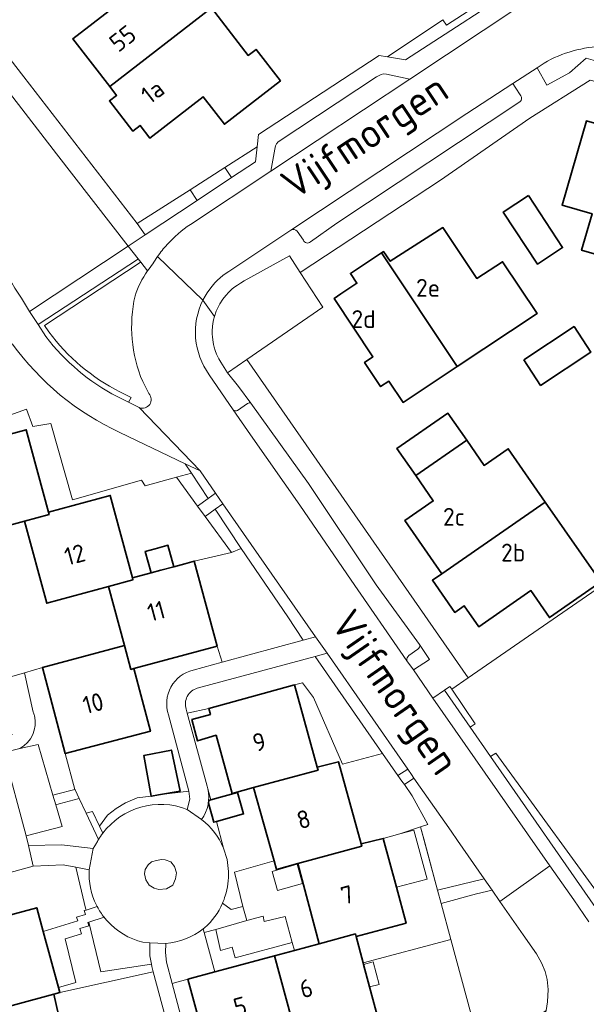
# Model space of a CAD drawing. Header units: metres. Extents: x 104777 to 177370, y 409697 to 438337.
# Tile 95 of 133: x 130139 to 130196, y 423044 to 423143. Entities that reach past the tile are written whole.
import ezdxf
from ezdxf.enums import TextEntityAlignment as Align

# ---------------------------------------------------------------- set-up
doc = ezdxf.new("R2010")
doc.units = ezdxf.units.M
for name, color, linetype, lineweight in [('B-WE-GR-BEPLANTING_CULTUUR_HEESTERS-GV', 90, 'Continuous', 18), ('B-WE-GR-BEPLANTING_CULTUUR_VASTE PLANTENVAK-GV', 90, 'Continuous', 18), ('B-WE-GR-GROENVOORZIENING-GV', 80, 'Continuous', 18), ('B-WE-GR-HAAG-GV', 90, 'Continuous', 13), ('B-WE-IE-TERREINAFSCHEIDING_KUNSTMATIG_HEKWERK-G', 20, 'IE-TERREINAFSCHEIDING_KUNSTMATIG-SO', 18), ('B-WE-OG-BEBOUWING-GV', 7, 'Continuous', 35), ('B-WE-OG-BEBOUWING_HUISNUMMER-T18', 10, 'Continuous', 18), ('B-WE-OG-BEBOUWING_LUIFEL-GV', 7, 'Continuous', 18), ('B-WE-OG-BEBOUWING_SCHUUR-GV', 7, 'Continuous', 18), ('B-WE-OG-BEBOUWING_STRAATNAAM-T18', 10, 'Continuous', 18), ('B-WE-OG-TERREIN_BEGROEID-GV', 7, 'Continuous', 18), ('B-WE-OG-TERREIN_ERF-GV', 7, 'Continuous', 18), ('B-WE-VH-HALFVERHARDING_GRASBETONSTEEN-GV', 130, 'Continuous', 18), ('B-WE-VH-OPENVERHARDING_BETONSTRAATSTEEN-GV', 90, 'Continuous', 18), ('B-WE-VH-OPENVERHARDING_SIERBESTRATING-GV', 90, 'Continuous', 18), ('B-WE-VH-OPENVERHARDING_TEGEL-GV', 90, 'Continuous', 18)]:
    doc.layers.add(name, color=color, linetype=linetype, lineweight=lineweight)
doc.styles.add('NLCS-ISO-M20-T18', font='NLCS-ISO.ttf', dxfattribs={"height": 0.036})
doc.linetypes.add('IE-TERREINAFSCHEIDING_KUNSTMATIG-SO', pattern='A,4,[82,NLCS.SHX,S=0.75,R=90,X=0,Y=0],4,-2', length=10)

msp = doc.modelspace()

# ---------------------------------------------------------------- linework, layer by layer
at = {"layer": 'B-WE-GR-BEPLANTING_CULTUUR_HEESTERS-GV', "ltscale": 20, "flags": 128}
for points in [[(130176.321, 423139.505), (130177.155, 423139.367), (130178.162, 423139.201), (130190.809, 423147.416), (130191.475, 423148.66), (130182.273, 423142.687), (130181.904, 423143.24)], [(130159.968, 423128.357), (130160.642, 423127.339), (130163.04, 423128.927), (130163.198, 423130.427)], [(130151.15, 423122.708), (130151.937, 423121.575), (130157.173, 423125.042), (130156.464, 423126.112)], [(130162.183, 423052.492), (130159.062, 423051.612), (130159.538, 423049.497), (130160.708, 423049.814), (130160.998, 423048.743), (130166.741, 423050.299), (130166.037, 423052.897), (130163.93, 423052.394), (130163.818, 423052.953)]]:
    msp.add_lwpolyline(points, close=True, dxfattribs=at)
at = {"layer": 'B-WE-GR-BEPLANTING_CULTUUR_HEESTERS-GV', "ltscale": 20}
for points in [[(130198.14, 423140.556, 0.126787), (130192.1, 423138.87)], [(130179.556, 423080.291, -0.334711), (130179.4, 423079.848)], [(130178.466, 423079.19, 0.217482), (130178.285, 423078.671)]]:
    msp.add_lwpolyline(points, format="xyb", dxfattribs=at)
at = {"layer": 'B-WE-GR-BEPLANTING_CULTUUR_HEESTERS-GV', "ltscale": 20, "flags": 128}
for points in [[(130192.1, 423138.87), (130191.386, 423138.404), (130192.37, 423136.629), (130194.653, 423137.875), (130196.321, 423139.35), (130197.971, 423138.884)], [(130179.4, 423079.848), (130178.466, 423079.19)], [(130180.547, 423078.808), (130179.556, 423080.291)], [(130178.285, 423078.671), (130178.936, 423077.737), (130180.547, 423078.808)]]:
    msp.add_lwpolyline(points, dxfattribs=at)
at = {"layer": 'B-WE-GR-BEPLANTING_CULTUUR_VASTE PLANTENVAK-GV', "ltscale": 20, "flags": 128}
msp.add_lwpolyline([(130153.087, 423058.561), (130152.57, 423058.397), (130152.229, 423058.12), (130151.927, 423057.641), (130151.864, 423057.213), (130151.99, 423056.595), (130152.33, 423056.053), (130152.86, 423055.751), (130153.314, 423055.637), (130154.096, 423055.688), (130154.713, 423056.079), (130155.003, 423056.696), (130155.079, 423057.314), (130154.903, 423057.956), (130154.524, 423058.41), (130153.969, 423058.612), (130153.591, 423058.65)], close=True, dxfattribs=at)
at = {"layer": 'B-WE-GR-GROENVOORZIENING-GV', "ltscale": 20, "flags": 128}
for points in [[(130142.233, 423111.782), (130141.815, 423112.429), (130151.429, 423118.786), (130151.491, 423118.824), (130151.237, 423119.151), (130151.156, 423119.098), (130141.18, 423112.52)], [(130141.18, 423112.52), (130141.95, 423111.33)], [(130149.11, 423105.29), (130150.276, 423104.707), (130150.513, 423105.182), (130149.393, 423105.742)], [(130200.674, 423051.026), (130227.747, 423069.723), (130227.306, 423070.413), (130200.543, 423051.952), (130199.855, 423052.114), (130199.361, 423052.692), (130187.238, 423069.35), (130186.7, 423069.017), (130197.8, 423053.05)], [(130156.16, 423063.7), (130156.44, 423064.74), (130156.35, 423065.52), (130153.292, 423065.154), (130152.562, 423065.024), (130152.559, 423065.041), (130151.127, 423064.854), (130149.959, 423064.353), (130149.023, 423063.802), (130148.161, 423063.118), (130147.333, 423062.002), (130147.666, 423061.284)], [(130147.666, 423061.284), (130147.333, 423062.002), (130146.649, 423063.476), (130145.998, 423063.304)], [(130145.998, 423063.304), (130147.243, 423060.658)]]:
    msp.add_lwpolyline(points, dxfattribs=at)
at = {"layer": 'B-WE-GR-GROENVOORZIENING-GV', "ltscale": 20}
for points in [[(130141.95, 423111.33, 0.113641), (130149.11, 423105.29)], [(130149.393, 423105.742, -0.11359), (130142.233, 423111.782)], [(130147.666, 423061.284, -0.335473), (130156.16, 423063.7)], [(130147.243, 423060.658, -0.025343), (130147.666, 423061.284)]]:
    msp.add_lwpolyline(points, format="xyb", dxfattribs=at)
at = {"layer": 'B-WE-GR-GROENVOORZIENING-GV', "ltscale": 20, "flags": 128}
msp.add_lwpolyline([(130185.175, 423072.326), (130182.803, 423075.811), (130182.613, 423076.085), (130182.055, 423075.697), (130184.652, 423071.962)], close=True, dxfattribs=at)
at = {"layer": 'B-WE-GR-HAAG-GV', "ltscale": 20, "flags": 128}
for points in [[(130151.237, 423119.151), (130151.156, 423119.098), (130141.18, 423112.52), (130141.95, 423111.33)], [(130142.233, 423111.782), (130141.815, 423112.429), (130151.429, 423118.786), (130151.491, 423118.824), (130151.237, 423119.151)], [(130149.11, 423105.29), (130150.276, 423104.707), (130150.513, 423105.182), (130149.393, 423105.742)], [(130227.747, 423069.723), (130227.306, 423070.413), (130200.543, 423051.952), (130199.855, 423052.114), (130199.361, 423052.692), (130187.238, 423069.35), (130186.7, 423069.017), (130197.8, 423053.05)], [(130152.559, 423065.041), (130151.127, 423064.854), (130149.959, 423064.353), (130149.023, 423063.802), (130148.161, 423063.118), (130147.333, 423062.002), (130147.666, 423061.284)], [(130156.16, 423063.7), (130156.44, 423064.74), (130156.35, 423065.52), (130153.292, 423065.154), (130152.562, 423065.024), (130152.559, 423065.041)], [(130147.666, 423061.284), (130147.333, 423062.002), (130146.649, 423063.476), (130145.998, 423063.304), (130147.243, 423060.658)]]:
    msp.add_lwpolyline(points, dxfattribs=at)
at = {"layer": 'B-WE-GR-HAAG-GV', "ltscale": 20}
for points in [[(130141.95, 423111.33, 0.113641), (130149.11, 423105.29)], [(130149.393, 423105.742, -0.11359), (130142.233, 423111.782)], [(130147.666, 423061.284, -0.335473), (130156.16, 423063.7)], [(130147.243, 423060.658, -0.025343), (130147.666, 423061.284)]]:
    msp.add_lwpolyline(points, format="xyb", dxfattribs=at)
at = {"layer": 'B-WE-GR-HAAG-GV', "ltscale": 20, "flags": 128}
msp.add_lwpolyline([(130182.613, 423076.085), (130182.055, 423075.697), (130184.652, 423071.962), (130185.175, 423072.326), (130182.803, 423075.811)], close=True, dxfattribs=at)
at = {"layer": 'B-WE-IE-TERREINAFSCHEIDING_KUNSTMATIG_HEKWERK-G', "ltscale": 20, "flags": 128}
for points in [[(130179.66, 423061.929), (130181.369, 423055.555)], [(130181.725, 423054.227), (130182.697, 423050.594), (130173.883, 423048.234)]]:
    msp.add_lwpolyline(points, dxfattribs=at)
at = {"layer": 'B-WE-OG-BEBOUWING-GV', "ltscale": 20, "flags": 128}
for points in [[(130158.605, 423144.441), (130154.886, 423149.236), (130144.656, 423141.304), (130148.375, 423136.508)], [(130165.559, 423137.077), (130163.1, 423140.248), (130162.323, 423139.645), (130158.605, 423144.441), (130148.375, 423136.508), (130149.066, 423135.617), (130148.347, 423135.06), (130150.701, 423132.024), (130151.419, 423132.581), (130152.397, 423131.32), (130157.768, 423135.484), (130159.922, 423132.706)], [(130202.139, 423118.21), (130205.903, 423131.473), (130202.222, 423132.532), (130201.907, 423131.438), (130199.37, 423132.169), (130196.352, 423133.038), (130193.913, 423124.569), (130196.932, 423123.7), (130195.871, 423120.015)], [(130190.524, 423125.519), (130187.988, 423123.855), (130191.421, 423118.622), (130193.957, 423120.285)], [(130183.342, 423108.292), (130191.386, 423113.653), (130187.917, 423118.861), (130185.312, 423117.182), (130181.917, 423122.298), (130176.609, 423118.913), (130175.946, 423119.882), (130175.741, 423119.747)], [(130175.741, 423119.747), (130172.603, 423117.678), (130173.252, 423116.693), (130171.644, 423115.612), (130170.968, 423115.156), (130174.863, 423109.286), (130174.023, 423108.714), (130175.644, 423106.276), (130176.483, 423106.819), (130177.927, 423104.683), (130183.342, 423108.292)], [(130190.041, 423108.968), (130191.739, 423106.407), (130196.807, 423109.766), (130195.11, 423112.328)], [(130179.169, 423097.315), (130184.303, 423100.884), (130182.413, 423103.605), (130177.278, 423100.037)], [(130139.79, 423092.74), (130142.274, 423093.415), (130142.21, 423093.65), (130139.97, 423101.94), (130131.32, 423099.6), (130132.97, 423093.51), (130133.625, 423091.066), (130133.86, 423091.13)], [(130179.169, 423097.315), (130180.94, 423094.767), (130178.081, 423092.779), (130181.8, 423087.427), (130192.212, 423094.657), (130188.49, 423100.013), (130186.075, 423098.335), (130184.303, 423100.884)], [(130150.65, 423087.02), (130148.42, 423095.32), (130142.21, 423093.65), (130142.274, 423093.415), (130139.79, 423092.74), (130142.04, 423084.46), (130148.24, 423086.15), (130150.704, 423086.819)], [(130192.212, 423094.657), (130181.8, 423087.427), (130180.853, 423086.769), (130183.095, 423083.544), (130184.041, 423084.202), (130185.511, 423082.087), (130190.749, 423085.727), (130192.635, 423083.012), (130197.807, 423086.606)], [(130152.534, 423087.528), (130153.522, 423087.794), (130154.816, 423088.143), (130154.228, 423090.303), (130154.132, 423090.277), (130152.935, 423089.951), (130151.948, 423089.682)], [(130148.24, 423086.15), (130149.85, 423080.22), (130150.499, 423077.799), (130150.8, 423077.88), (130159.18, 423080.13), (130156.88, 423088.7), (130155.919, 423088.441), (130154.816, 423088.143), (130153.522, 423087.794), (130152.534, 423087.528), (130150.65, 423087.02), (130150.704, 423086.819)], [(130150.8, 423077.88), (130150.499, 423077.799), (130149.85, 423080.22), (130141.62, 423077.99), (130143.9, 423069.33), (130152.46, 423071.57)], [(130159.085, 423071.183), (130160.7, 423065.3), (130162.83, 423065.89), (130169.35, 423067.661), (130169.27, 423067.95), (130166.98, 423076.23), (130158.35, 423073.86), (130158.513, 423073.265), (130156.649, 423072.748), (130157.213, 423070.59)], [(130152.562, 423065.024), (130153.292, 423065.154), (130155.449, 423065.538), (130154.589, 423069.663), (130151.81, 423069.138), (130152.559, 423065.041)], [(130167.3, 423058.23), (130173.745, 423059.981), (130173.68, 423060.22), (130171.41, 423068.49), (130169.27, 423067.95), (130169.35, 423067.661), (130162.83, 423065.89), (130164.922, 423058.505), (130165.17, 423057.63)], [(130158.534, 423064.653), (130158.338, 423064.598), (130158.303, 423064.31), (130158.836, 423062.4), (130159.109, 423062.477), (130161.838, 423063.243), (130161.23, 423065.41)], [(130173.68, 423060.22), (130173.745, 423059.981), (130167.3, 423058.23), (130169.46, 423050.17), (130173.098, 423051.158), (130173.17, 423050.89), (130178.21, 423052.24), (130177.238, 423055.848), (130175.91, 423060.78)], [(130132.39, 423051.46), (130134.62, 423043.14), (130134.685, 423042.896), (130142.743, 423045.086), (130143.34, 423045.25), (130143.207, 423045.741), (130141.67, 423051.397), (130141.02, 423053.79)], [(130173.17, 423050.89), (130173.098, 423051.158), (130169.46, 423050.17), (130166.96, 423049.493), (130164.973, 423048.954), (130167.295, 423040.289), (130175.43, 423042.47), (130174.533, 423045.812), (130173.927, 423048.071), (130173.883, 423048.234)], [(130167.295, 423040.289), (130164.973, 423048.954), (130159.965, 423047.597), (130158.957, 423047.324), (130156.25, 423046.59), (130158.57, 423037.95)], [(130136.89, 423034.63), (130136.837, 423034.83), (130141.871, 423036.198), (130141.168, 423038.768), (130140.492, 423041.24), (130143.444, 423041.964), (130142.743, 423045.086), (130134.685, 423042.896), (130134.62, 423043.14), (130130.93, 423042.18), (130133.2, 423033.65)]]:
    msp.add_lwpolyline(points, close=True, dxfattribs=at)
at = {"layer": 'B-WE-OG-BEBOUWING_LUIFEL-GV', "ltscale": 20, "flags": 128}
msp.add_lwpolyline([(130177.238, 423055.848), (130180.326, 423056.68), (130178.998, 423061.612), (130177.583, 423061.236), (130175.91, 423060.78)], close=True, dxfattribs=at)
at = {"layer": 'B-WE-OG-BEBOUWING_SCHUUR-GV', "ltscale": 20, "flags": 128}
msp.add_lwpolyline([(130164.708, 423057.442), (130165.26, 423055.518), (130167.779, 423056.241), (130167.227, 423058.165)], close=True, dxfattribs=at)
at = {"layer": 'B-WE-OG-TERREIN_BEGROEID-GV', "ltscale": 20, "flags": 128}
for points in [[(130139.49, 423115.19), (130140.31, 423113.86), (130150.239, 423120.434), (130143.015, 423129.722), (130136.686, 423137.93), (130133.356, 423135.362), (130132.747, 423134.916)], [(130152.177, 423117.943), (130151.491, 423118.824), (130151.429, 423118.786), (130141.815, 423112.429), (130142.233, 423111.782)], [(130138.56, 423110.6), (130129.862, 423104.855), (130131.007, 423100.78), (130140.005, 423104.002), (130140.625, 423102.268), (130142.445, 423102.56), (130144.62, 423094.888), (130151.573, 423096.859), (130151.942, 423096.292), (130155.093, 423097.174), (130155.109, 423097.152), (130156.594, 423097.557), (130155.981, 423098.501)], [(130152.3, 423105.57), (130151.69, 423106.79)], [(130149.393, 423105.742), (130150.513, 423105.182), (130150.276, 423104.707), (130151.35, 423104.17)], [(130155.981, 423098.501), (130149.39, 423101.67)], [(130156.06, 423073.79), (130156.172, 423073.376), (130158.35, 423073.86), (130166.98, 423076.23), (130167.792, 423076.453), (130168.892, 423074.961), (130171.812, 423068.236), (130175.838, 423069.338), (130169.048, 423079.093)], [(130169.048, 423079.093), (130157.19, 423075.9)], [(130139.312, 423069.841), (130141.163, 423070.245), (130142.66, 423065.137), (130142.998, 423065.229), (130144.872, 423065.714), (130143.9, 423069.33), (130141.62, 423077.99), (130139.78, 423077.463), (130140.68, 423073.497)], [(130147.243, 423060.658), (130145.998, 423063.304), (130145.305, 423064.776), (130143.266, 423064.249)], [(130143.266, 423064.249), (130142.946, 423064.161), (130143.583, 423061.988), (130139.956, 423061.017), (130140.21, 423060.07), (130143.53, 423060.13), (130146.69, 423059.75), (130147.03, 423060.28)], [(130146.31, 423057.62), (130144.96, 423057.866), (130145.939, 423053.748), (130145.985, 423053.553), (130147.118, 423053.898), (130147.044, 423054.043)], [(130147.814, 423052.827), (130146.272, 423052.349), (130147.491, 423047.333), (130152.578, 423048.097), (130152.42, 423048.94), (130152.41, 423049.59), (130152.4, 423050.24), (130151.72, 423050.32)], [(130156.25, 423046.59), (130158.957, 423047.324), (130157.881, 423051.292), (130157.782, 423051.659)], [(130154.03, 423050.19), (130153.99, 423049.29), (130154.08, 423048.32), (130154.656, 423046.164), (130156.25, 423046.59)]]:
    msp.add_lwpolyline(points, dxfattribs=at)
at = {"layer": 'B-WE-OG-TERREIN_BEGROEID-GV', "ltscale": 20}
for points in [[(130135.3, 423123.9, 0.069783), (130139.49, 423115.19)], [(130150.918, 423115.434, -0.073761), (130152.177, 423117.943)], [(130151.69, 423106.79, -0.155483), (130150.918, 423115.434)], [(130142.233, 423111.782, 0.11359), (130149.393, 423105.742)], [(130149.39, 423101.67, -0.129654), (130138.56, 423110.6)], [(130151.35, 423104.17, 0.811808), (130152.3, 423105.57)], [(130157.19, 423075.9, 0.420939), (130156.06, 423073.79)], [(130140.793, 423073.141, -0.344789), (130139.312, 423069.841)], [(130140.68, 423073.497, -0.031311), (130140.793, 423073.141)], [(130147.03, 423060.28, -0.014566), (130147.243, 423060.658)], [(130147.044, 423054.043, -0.131005), (130146.31, 423057.62)], [(130148.096, 423052.491, -0.012847), (130147.814, 423052.827)], [(130151.72, 423050.32, -0.152681), (130148.096, 423052.491)], [(130157.782, 423051.659, -0.136329), (130154.03, 423050.19)]]:
    msp.add_lwpolyline(points, format="xyb", dxfattribs=at)
at = {"layer": 'B-WE-OG-TERREIN_BEGROEID-GV', "ltscale": 20, "flags": 128}
for points in [[(130158.923, 423113.355), (130158.832, 423113.004), (130158.765, 423112.652), (130158.725, 423112.337), (130158.697, 423111.902), (130158.698, 423111.558), (130158.714, 423111.289), (130158.747, 423110.981), (130158.783, 423110.753), (130158.831, 423110.514), (130158.896, 423110.248), (130159.002, 423109.904), (130159.13, 423109.564), (130159.254, 423109.283), (130159.355, 423109.083), (130159.55, 423108.74), (130160.24, 423107.66), (130162.189, 423109.012), (130169.807, 423114.298), (130167.547, 423117.773), (130166.457, 423119.449), (130161.92, 423116.92), (130161.522, 423116.706), (130161.219, 423116.514), (130160.957, 423116.326), (130160.701, 423116.118), (130160.361, 423115.803), (130160.044, 423115.455), (130159.756, 423115.082), (130159.464, 423114.628), (130159.25, 423114.22), (130159.101, 423113.878)], [(130157.46, 423097.79), (130155.981, 423098.501), (130156.594, 423097.557), (130158.275, 423095.018), (130159.014, 423095.557)], [(130157.221, 423094.25), (130158.275, 423095.018), (130156.594, 423097.557), (130155.109, 423097.152)], [(130167.845, 423080.735), (130169.095, 423081.074), (130159.766, 423094.477), (130159.001, 423093.92), (130161.608, 423089.982), (130166.302, 423083.101), (130167.833, 423080.751)], [(130159.001, 423093.92), (130157.994, 423093.186), (130160.631, 423089.563), (130161.608, 423089.982)], [(130159.676, 423078.516), (130167.845, 423080.735), (130167.833, 423080.751), (130166.302, 423083.101), (130161.608, 423089.982), (130160.631, 423089.563), (130156.88, 423088.7), (130159.18, 423080.13)], [(130177.387, 423067.112), (130177.388, 423067.113), (130178.367, 423067.753), (130170.249, 423079.416), (130169.048, 423079.093), (130175.838, 423069.338)], [(130183.366, 423060.571), (130182.729, 423061.487), (130178.992, 423066.856), (130178.031, 423066.188), (130178.817, 423065.058), (130180.396, 423062.175), (130179.66, 423061.929), (130179.694, 423061.801), (130179.983, 423060.727), (130180.256, 423059.712), (130181.369, 423055.555), (130186.055, 423056.708)], [(130140.65, 423057.97), (130127.35, 423054.31), (130124.49, 423052.49), (130128.15, 423047.71), (130128.141, 423044.927), (130129.432, 423044.922), (130129.425, 423042.809), (130128.134, 423042.814), (130128.13, 423041.68), (130128.181, 423041.47), (130130.93, 423042.18), (130129.861, 423045.721), (130128.563, 423050.256), (130132.39, 423051.46), (130141.02, 423053.79), (130141.67, 423051.397), (130145.149, 423052.456), (130145.036, 423052.825), (130145.928, 423053.097), (130145.806, 423053.498), (130145.985, 423053.553), (130145.939, 423053.748), (130144.96, 423057.866), (130143.68, 423058.1)], [(130192.294, 423043.45), (130192.439, 423044.307), (130192.523, 423045.544), (130192.415, 423046.565), (130192.199, 423047.37), (130191.838, 423048.247), (130191.33, 423049.13), (130189.987, 423051.06), (130187.646, 423054.423), (130186.859, 423055.554), (130185.294, 423055.192), (130181.725, 423054.227), (130182.697, 423050.594), (130185.813, 423039.09)], [(130143.34, 423045.25), (130152.761, 423047.343), (130152.62, 423047.87), (130152.578, 423048.097), (130147.491, 423047.333), (130146.272, 423052.349), (130146.165, 423052.316), (130146.267, 423051.981), (130145.376, 423051.71), (130145.544, 423051.155), (130143.88, 423050.649), (130144.962, 423046.275), (130143.207, 423045.741)], [(130174.533, 423045.812), (130175.43, 423042.47), (130176.929, 423036.701), (130185.813, 423039.09), (130182.697, 423050.594), (130173.883, 423048.234), (130173.927, 423048.071), (130174.891, 423048.337), (130175.499, 423046.071)]]:
    msp.add_lwpolyline(points, close=True, dxfattribs=at)
at = {"layer": 'B-WE-OG-TERREIN_ERF-GV', "ltscale": 20, "flags": 128}
for points in [[(130115.684, 423168.566), (130139.716, 423137.492), (130151.15, 423122.708), (130156.464, 423126.112), (130159.968, 423128.357), (130163.198, 423130.427), (130163.331, 423131.685), (130175.487, 423139.643), (130176.321, 423139.505), (130181.904, 423143.24), (130182.273, 423142.687), (130191.475, 423148.66)], [(130131.32, 423099.6), (130139.97, 423101.94), (130142.21, 423093.65), (130148.42, 423095.32), (130150.65, 423087.02), (130152.534, 423087.528), (130151.948, 423089.682), (130152.935, 423089.951), (130154.132, 423090.277), (130154.228, 423090.303), (130154.816, 423088.143), (130155.919, 423088.441), (130156.88, 423088.7), (130160.631, 423089.563), (130157.994, 423093.186), (130157.221, 423094.25), (130155.109, 423097.152), (130155.093, 423097.174), (130151.942, 423096.292), (130151.573, 423096.859), (130144.62, 423094.888), (130142.445, 423102.56), (130140.625, 423102.268), (130140.005, 423104.002), (130131.007, 423100.78)], [(130138.268, 423077.029), (130139.78, 423077.463), (130141.62, 423077.99), (130149.85, 423080.22), (130148.24, 423086.15), (130142.04, 423084.46), (130139.79, 423092.74), (130133.86, 423091.13)], [(130204.693, 423090.905), (130191.489, 423081.805), (130184.441, 423076.941), (130182.803, 423075.811), (130185.175, 423072.326), (130184.652, 423071.962), (130186.7, 423069.017), (130187.238, 423069.35), (130199.361, 423052.692)], [(130156.78, 423077.73), (130159.676, 423078.516), (130159.18, 423080.13), (130150.8, 423077.88), (130152.46, 423071.57), (130143.9, 423069.33), (130144.872, 423065.714), (130144.884, 423065.67), (130145.305, 423064.776), (130145.998, 423063.304), (130146.649, 423063.476), (130147.333, 423062.002)], [(130158.35, 423073.86), (130156.172, 423073.376), (130158.17, 423066.02)], [(130159.728, 423054.235), (130160.581, 423053.605), (130161.779, 423053.923), (130160.917, 423057.37), (130164.922, 423058.505), (130162.83, 423065.89), (130160.7, 423065.3), (130159.085, 423071.183), (130157.213, 423070.59), (130156.649, 423072.748), (130158.513, 423073.265), (130158.35, 423073.86)], [(130147.333, 423062.002), (130148.161, 423063.118), (130149.023, 423063.802), (130149.959, 423064.353), (130151.127, 423064.854), (130152.559, 423065.041), (130151.81, 423069.138), (130154.589, 423069.663), (130155.449, 423065.538), (130153.292, 423065.154), (130156.35, 423065.52), (130154.3, 423073.21)], [(130158.237, 423065.776), (130158.534, 423064.653), (130161.23, 423065.41), (130161.838, 423063.243), (130159.109, 423062.477), (130159.818, 423059.794), (130160.178, 423058.638), (130160.332, 423057.437)], [(130156.79, 423032.3), (130152.761, 423047.343), (130143.34, 423045.25), (130142.743, 423045.086), (130143.444, 423041.964)], [(130159.41, 423031.99), (130159.984, 423032.144), (130176.929, 423036.701), (130175.43, 423042.47), (130167.295, 423040.289), (130158.57, 423037.95), (130156.25, 423046.59), (130154.656, 423046.164), (130158.26, 423032.67)]]:
    msp.add_lwpolyline(points, dxfattribs=at)
for points in [[(130148.375, 423136.508), (130144.656, 423141.304), (130154.886, 423149.236), (130158.605, 423144.441), (130162.323, 423139.645), (130163.1, 423140.248), (130165.559, 423137.077), (130159.922, 423132.706), (130157.768, 423135.484), (130152.397, 423131.32), (130151.419, 423132.581), (130150.701, 423132.024), (130148.347, 423135.06), (130149.066, 423135.617)], [(130215.846, 423131.736), (130206.631, 423134.392), (130203.172, 423135.342), (130200.723, 423136.1), (130197.884, 423136.834), (130196.747, 423137.153), (130190.658, 423133.318), (130181.664, 423127.079), (130167.547, 423117.773), (130169.807, 423114.298), (130162.189, 423109.012), (130184.441, 423076.941), (130191.489, 423081.805), (130204.693, 423090.905), (130212.328, 423115.25), (130216.748, 423131.328), (130216.789, 423131.464)], [(130205.903, 423131.473), (130209.521, 423130.431), (130209.206, 423129.337), (130211.839, 423128.579), (130210.083, 423122.482), (130212.96, 423121.653), (130211.216, 423115.596), (130202.139, 423118.21), (130195.871, 423120.015), (130196.932, 423123.7), (130193.913, 423124.569), (130196.352, 423133.038), (130199.37, 423132.169), (130201.907, 423131.438), (130202.222, 423132.532)], [(130175.741, 423119.747), (130175.946, 423119.882), (130176.609, 423118.913), (130181.917, 423122.298), (130185.312, 423117.182), (130187.917, 423118.861), (130191.386, 423113.653), (130183.342, 423108.292), (130177.927, 423104.683), (130176.483, 423106.819), (130175.644, 423106.276), (130174.023, 423108.714), (130174.863, 423109.286), (130170.968, 423115.156), (130171.644, 423115.612), (130173.252, 423116.693), (130172.603, 423117.678)], [(130181.8, 423087.427), (130178.081, 423092.779), (130180.94, 423094.767), (130179.169, 423097.315), (130177.278, 423100.037), (130182.413, 423103.605), (130184.303, 423100.884), (130186.075, 423098.335), (130188.49, 423100.013), (130192.212, 423094.657), (130197.807, 423086.606), (130192.635, 423083.012), (130190.749, 423085.727), (130185.511, 423082.087), (130184.041, 423084.202), (130183.095, 423083.544), (130180.853, 423086.769)], [(130166.98, 423076.23), (130169.27, 423067.95), (130171.41, 423068.49), (130173.68, 423060.22), (130175.91, 423060.78), (130177.583, 423061.236), (130179.66, 423061.929), (130180.396, 423062.175), (130178.817, 423065.058), (130178.031, 423066.188), (130177.782, 423066.546), (130177.387, 423067.112), (130175.838, 423069.338), (130171.812, 423068.236), (130168.892, 423074.961), (130167.792, 423076.453)], [(130179.66, 423061.929), (130177.583, 423061.236), (130175.91, 423060.78), (130177.238, 423055.848), (130178.21, 423052.24), (130173.17, 423050.89), (130173.883, 423048.234), (130182.697, 423050.594), (130181.725, 423054.227), (130181.369, 423055.555), (130180.256, 423059.712), (130179.983, 423060.727), (130179.694, 423061.801)], [(130169.46, 423050.17), (130167.3, 423058.23), (130165.17, 423057.63), (130164.922, 423058.505), (130160.917, 423057.37), (130161.779, 423053.923), (130162.183, 423052.492), (130163.818, 423052.953), (130163.93, 423052.394), (130166.037, 423052.897), (130166.741, 423050.299), (130166.96, 423049.493)], [(130159.062, 423051.612), (130157.881, 423051.292), (130158.957, 423047.324), (130159.965, 423047.597), (130164.973, 423048.954), (130166.96, 423049.493), (130166.741, 423050.299), (130160.998, 423048.743), (130160.708, 423049.814), (130159.538, 423049.497)], [(130173.927, 423048.071), (130174.533, 423045.812), (130175.499, 423046.071), (130174.891, 423048.337)]]:
    msp.add_lwpolyline(points, close=True, dxfattribs=at)
at = {"layer": 'B-WE-OG-TERREIN_ERF-GV', "ltscale": 20}
for points in [[(130154.3, 423073.21, -0.446006), (130156.78, 423077.73)], [(130158.17, 423066.02, -0.011433), (130158.237, 423065.776)], [(130160.332, 423057.437, -0.08861), (130160, 423055)], [(130160, 423055, -0.031565), (130159.728, 423054.235)]]:
    msp.add_lwpolyline(points, format="xyb", dxfattribs=at)
at = {"layer": 'B-WE-VH-HALFVERHARDING_GRASBETONSTEEN-GV', "ltscale": 20, "flags": 128}
msp.add_lwpolyline([(130139.312, 423069.841), (130137.708, 423069.412), (130139.956, 423061.017), (130143.583, 423061.988), (130142.946, 423064.161), (130142.66, 423065.137), (130141.163, 423070.245)], close=True, dxfattribs=at)
at = {"layer": 'B-WE-VH-OPENVERHARDING_BETONSTRAATSTEEN-GV', "ltscale": 20, "flags": 128}
for points in [[(130132.143, 423143.523), (130128.414, 423140.643), (130129.126, 423139.659), (130129.7, 423140.099), (130133.09, 423142.67), (130136.686, 423137.93), (130143.015, 423129.722), (130150.239, 423120.434), (130151.23, 423121.09), (130151.937, 423121.575), (130151.15, 423122.708), (130139.716, 423137.492), (130115.684, 423168.566), (130114.687, 423169.894), (130092.71, 423198.239), (130096.22, 423200.895), (130096.289, 423200.947), (130095.094, 423202.536), (130089.934, 423198.649), (130094.487, 423192.672), (130101.872, 423183.103)], [(130189.66, 423144.59), (130178.597, 423137.261), (130164.584, 423127.977), (130156.504, 423122.624)], [(130153.177, 423119.381), (130157.759, 423115), (130157.977, 423115.405), (130158.165, 423115.711), (130158.432, 423116.094), (130158.682, 423116.412), (130158.957, 423116.723), (130159.229, 423116.999), (130159.758, 423117.459), (130160.187, 423117.773), (130160.35, 423117.88), (130166.619, 423122.041), (130184.32, 423133.79), (130188.943, 423136.809), (130191.386, 423138.404), (130192.1, 423138.87)], [(130189.757, 423135.58), (130189.189, 423136.432), (130188.943, 423136.809), (130184.32, 423133.79), (130166.619, 423122.041)], [(130168.57, 423120.866), (130171.23, 423122.73), (130189.671, 423134.981)], [(130167.235, 423121.922), (130167.863, 423121.023)], [(130157.759, 423115), (130153.177, 423119.381)], [(130141.95, 423111.33), (130141.18, 423112.52), (130140.31, 423113.86), (130139.49, 423115.19)], [(130169.095, 423081.074), (130170.249, 423079.416), (130178.367, 423067.753), (130178.752, 423067.2), (130178.992, 423066.856), (130182.729, 423061.487), (130183.366, 423060.571), (130186.055, 423056.708), (130186.859, 423055.554), (130187.646, 423054.423), (130192.684, 423058.012), (130180.911, 423074.904), (130178.936, 423077.737), (130178.285, 423078.671), (130172.678, 423086.8), (130167.94, 423093.714), (130167.513, 423094.353), (130162.53, 423101.43), (130160.802, 423103.955), (130158.39, 423107.48)], [(130151.69, 423106.79), (130152.3, 423105.57)], [(130149.39, 423101.67), (130155.981, 423098.501), (130157.46, 423097.79), (130151.35, 423104.17), (130150.276, 423104.707), (130149.11, 423105.29)], [(130162.257, 423104.586), (130161.233, 423103.888)], [(130179.556, 423080.291), (130175.2, 423086.309), (130168.459, 423096.411), (130168.373, 423096.534), (130162.577, 423104.612)], [(130151.35, 423104.17), (130157.46, 423097.79), (130159.014, 423095.557), (130159.766, 423094.477), (130169.095, 423081.074)], [(130160.802, 423103.955), (130162.53, 423101.43), (130167.513, 423094.353), (130167.94, 423093.714), (130172.678, 423086.8), (130178.285, 423078.671)], [(130157.19, 423075.9), (130169.048, 423079.093), (130170.249, 423079.416), (130169.095, 423081.074), (130167.845, 423080.735), (130159.676, 423078.516), (130156.78, 423077.73)], [(130178.466, 423079.19), (130179.4, 423079.848)], [(130140.68, 423073.497), (130139.78, 423077.463), (130138.268, 423077.029), (130138.399, 423076.461)], [(130158.17, 423066.02), (130156.172, 423073.376), (130156.06, 423073.79)], [(130154.3, 423073.21), (130156.35, 423065.52), (130156.44, 423064.74), (130156.16, 423063.7), (130157.62, 423062.68)], [(130124.49, 423052.49), (130127.35, 423054.31), (130140.65, 423057.97), (130140.21, 423060.07), (130139.956, 423061.017), (130137.708, 423069.412), (130137.355, 423070.729), (130133.347, 423069.673), (130125.096, 423067.333), (130125.35, 423066.29), (130126.57, 423061.93)], [(130138.579, 423071.232), (130137.303, 423070.922), (130137.355, 423070.729), (130137.708, 423069.412), (130139.312, 423069.841)], [(130159.818, 423059.794), (130159.109, 423062.477), (130158.836, 423062.4), (130158.303, 423064.31), (130158.338, 423064.598), (130158.534, 423064.653), (130158.237, 423065.776)], [(130196.61, 423052.38), (130195.082, 423054.572), (130192.684, 423058.012), (130187.646, 423054.423), (130189.987, 423051.06), (130191.33, 423049.13)], [(130158.26, 423032.67), (130154.656, 423046.164), (130154.08, 423048.32), (130153.99, 423049.29), (130154.03, 423050.19), (130152.4, 423050.24), (130152.41, 423049.59), (130152.42, 423048.94), (130152.578, 423048.097), (130152.62, 423047.87), (130152.761, 423047.343), (130156.79, 423032.3)], [(130191.33, 423049.13), (130191.838, 423048.247), (130192.199, 423047.37), (130192.415, 423046.565), (130192.523, 423045.544), (130192.439, 423044.307), (130192.294, 423043.45), (130192.089, 423042.786), (130191.584, 423041.813), (130191.104, 423041.008), (130190.551, 423040.336), (130186.386, 423037.46), (130189.872, 423032.543), (130193.902, 423035.21)]]:
    msp.add_lwpolyline(points, dxfattribs=at)
at = {"layer": 'B-WE-VH-OPENVERHARDING_BETONSTRAATSTEEN-GV', "ltscale": 20}
for points in [[(130192.1, 423138.87, -0.126787), (130198.14, 423140.556)], [(130189.671, 423134.981, 0.377426), (130189.757, 423135.58)], [(130139.49, 423115.19, -0.069783), (130135.3, 423123.9)], [(130156.504, 423122.624, 0.060363), (130154.139, 423120.578)], [(130166.619, 423122.041, -0.377942), (130167.235, 423121.922)], [(130154.139, 423120.578, 0.029287), (130153.177, 423119.381)], [(130167.863, 423121.023, 0.535721), (130168.57, 423120.866)], [(130153.177, 423119.381, -0.024459), (130152.177, 423117.943)], [(130152.177, 423117.943, 0.073761), (130150.918, 423115.434)], [(130150.918, 423115.434, 0.155483), (130151.69, 423106.79)], [(130158.39, 423107.48, -0.280271), (130157.759, 423115)], [(130149.11, 423105.29, -0.113641), (130141.95, 423111.33)], [(130138.56, 423110.6, 0.129654), (130149.39, 423101.67)], [(130152.3, 423105.57, -0.811808), (130151.35, 423104.17)], [(130162.577, 423104.612, 0.306259), (130162.257, 423104.586)], [(130161.233, 423103.888, -0.326824), (130160.802, 423103.955)], [(130179.4, 423079.848, 0.334711), (130179.556, 423080.291)], [(130178.285, 423078.671, -0.217482), (130178.466, 423079.19)], [(130156.78, 423077.73, 0.446006), (130154.3, 423073.21)], [(130156.06, 423073.79, -0.420939), (130157.19, 423075.9)], [(130139.312, 423069.841, 0.344789), (130140.793, 423073.141)], [(130140.793, 423073.141, 0.031311), (130140.68, 423073.497)], [(130157.62, 423062.68, 0.218263), (130158.237, 423065.776)], [(130158.237, 423065.776, -0.218263), (130157.62, 423062.68)], [(130158.237, 423065.776, 0.011433), (130158.17, 423066.02)], [(130157.62, 423062.68, -0.132207), (130159.818, 423059.794)]]:
    msp.add_lwpolyline(points, format="xyb", dxfattribs=at)
at = {"layer": 'B-WE-VH-OPENVERHARDING_BETONSTRAATSTEEN-GV', "ltscale": 20, "flags": 128}
for points in [[(130164.584, 423127.977), (130178.597, 423137.261), (130176.218, 423137.76), (130175.924, 423137.773), (130175.695, 423137.721), (130175.414, 423137.6), (130175.237, 423137.475), (130165.34, 423130.926), (130165.164, 423130.724), (130165.059, 423130.532), (130164.976, 423130.209)], [(130160.642, 423127.339), (130159.968, 423128.357), (130156.464, 423126.112), (130157.173, 423125.042)], [(130146.69, 423059.75), (130143.53, 423060.13), (130140.21, 423060.07), (130140.65, 423057.97), (130143.68, 423058.1), (130144.96, 423057.866), (130146.31, 423057.62)]]:
    msp.add_lwpolyline(points, close=True, dxfattribs=at)
at = {"layer": 'B-WE-VH-OPENVERHARDING_SIERBESTRATING-GV', "ltscale": 20}
for points in [[(130156.16, 423063.7, 0.335473), (130147.666, 423061.284)], [(130159.818, 423059.794, 0.132207), (130157.62, 423062.68)], [(130147.666, 423061.284, 0.025343), (130147.243, 423060.658)], [(130147.243, 423060.658, 0.014566), (130147.03, 423060.28)], [(130146.31, 423057.62, 0.131005), (130147.044, 423054.043)], [(130160, 423055, 0.08861), (130160.332, 423057.437)], [(130159.728, 423054.235, 0.031565), (130160, 423055)], [(130147.118, 423053.898, 0.045213), (130147.814, 423052.827)], [(130157.909, 423051.765, 0.116508), (130159.728, 423054.235)], [(130147.814, 423052.827, 0.012847), (130148.096, 423052.491)], [(130148.096, 423052.491, 0.152681), (130151.72, 423050.32)], [(130154.03, 423050.19, 0.136329), (130157.782, 423051.659)]]:
    msp.add_lwpolyline(points, format="xyb", dxfattribs=at)
at = {"layer": 'B-WE-VH-OPENVERHARDING_SIERBESTRATING-GV', "ltscale": 20, "flags": 128}
for points in [[(130157.62, 423062.68), (130156.16, 423063.7)], [(130147.03, 423060.28), (130146.69, 423059.75), (130146.31, 423057.62)], [(130160.332, 423057.437), (130160.178, 423058.638), (130159.818, 423059.794)], [(130147.044, 423054.043), (130147.118, 423053.898)], [(130157.782, 423051.659), (130157.909, 423051.765)], [(130151.72, 423050.32), (130152.4, 423050.24)], [(130152.4, 423050.24), (130154.03, 423050.19)]]:
    msp.add_lwpolyline(points, dxfattribs=at)
msp.add_lwpolyline([(130153.087, 423058.561), (130153.591, 423058.65), (130153.969, 423058.612), (130154.524, 423058.41), (130154.903, 423057.956), (130155.079, 423057.314), (130155.003, 423056.696), (130154.713, 423056.079), (130154.096, 423055.688), (130153.314, 423055.637), (130152.86, 423055.751), (130152.33, 423056.053), (130151.99, 423056.595), (130151.864, 423057.213), (130151.927, 423057.641), (130152.229, 423058.12), (130152.57, 423058.397)], close=True, dxfattribs=at)
at = {"layer": 'B-WE-VH-OPENVERHARDING_TEGEL-GV', "ltscale": 20, "flags": 128}
for points in [[(130193.269, 423149.81), (130192.12, 423149.978), (130191.94, 423149.53), (130191.475, 423148.66), (130190.809, 423147.416), (130178.162, 423139.201), (130177.155, 423139.367), (130176.321, 423139.505), (130175.487, 423139.643), (130163.331, 423131.685), (130163.198, 423130.427), (130163.04, 423128.927), (130160.642, 423127.339), (130157.173, 423125.042), (130151.937, 423121.575), (130151.23, 423121.09), (130150.239, 423120.434), (130151.237, 423119.151), (130151.491, 423118.824), (130152.177, 423117.943)], [(130156.504, 423122.624), (130164.584, 423127.977), (130164.976, 423130.209), (130165.059, 423130.532), (130165.164, 423130.724), (130165.34, 423130.926), (130175.237, 423137.475), (130175.414, 423137.6), (130175.695, 423137.721), (130175.924, 423137.773), (130176.218, 423137.76), (130178.597, 423137.261), (130189.66, 423144.59)], [(130198.14, 423140.556), (130198.209, 423139.663), (130197.971, 423138.884), (130196.321, 423139.35), (130194.653, 423137.875), (130192.37, 423136.629), (130191.386, 423138.404), (130188.943, 423136.809), (130189.189, 423136.432), (130189.757, 423135.58)], [(130158.923, 423113.355), (130159.101, 423113.878), (130159.25, 423114.22), (130159.464, 423114.628), (130159.756, 423115.082), (130160.044, 423115.455), (130160.361, 423115.803), (130160.701, 423116.118), (130160.957, 423116.326), (130161.219, 423116.514), (130161.522, 423116.706), (130161.92, 423116.92), (130166.457, 423119.449), (130167.547, 423117.773), (130181.664, 423127.079), (130190.658, 423133.318), (130196.747, 423137.153)], [(130189.671, 423134.981), (130171.23, 423122.73), (130168.57, 423120.866)], [(130166.619, 423122.041), (130160.35, 423117.88), (130160.187, 423117.773), (130159.758, 423117.459), (130159.229, 423116.999), (130158.957, 423116.723), (130158.682, 423116.412), (130158.432, 423116.094), (130158.165, 423115.711), (130157.977, 423115.405), (130157.759, 423115), (130158.923, 423113.355)], [(130167.863, 423121.023), (130167.235, 423121.922)], [(130159.55, 423108.74), (130159.355, 423109.083), (130159.254, 423109.283), (130159.13, 423109.564), (130159.002, 423109.904), (130158.896, 423110.248), (130158.831, 423110.514), (130158.783, 423110.753), (130158.747, 423110.981), (130158.714, 423111.289), (130158.698, 423111.558), (130158.697, 423111.902), (130158.725, 423112.337), (130158.765, 423112.652), (130158.832, 423113.004), (130158.923, 423113.355), (130157.759, 423115)], [(130162.577, 423104.612), (130161.34, 423106.28), (130160.24, 423107.66), (130159.55, 423108.74)], [(130158.39, 423107.48), (130160.802, 423103.955)], [(130161.233, 423103.888), (130162.257, 423104.586)], [(130197.8, 423053.05), (130186.7, 423069.017), (130184.652, 423071.962), (130182.055, 423075.697), (130180.911, 423074.904), (130192.684, 423058.012), (130195.082, 423054.572)], [(130147.118, 423053.898), (130145.985, 423053.553), (130145.806, 423053.498), (130145.928, 423053.097), (130145.036, 423052.825), (130145.149, 423052.456), (130141.67, 423051.397), (130143.207, 423045.741), (130144.962, 423046.275), (130143.88, 423050.649), (130145.544, 423051.155), (130145.376, 423051.71), (130146.267, 423051.981), (130146.165, 423052.316), (130146.272, 423052.349), (130147.814, 423052.827)], [(130157.881, 423051.292), (130159.062, 423051.612), (130162.183, 423052.492), (130161.779, 423053.923), (130160.581, 423053.605), (130159.728, 423054.235)], [(130195.082, 423054.572), (130196.61, 423052.38)], [(130157.909, 423051.765), (130157.782, 423051.659), (130157.881, 423051.292)]]:
    msp.add_lwpolyline(points, dxfattribs=at)
at = {"layer": 'B-WE-VH-OPENVERHARDING_TEGEL-GV', "ltscale": 20}
for points in [[(130189.757, 423135.58, -0.377426), (130189.671, 423134.981)], [(130154.139, 423120.578, -0.060363), (130156.504, 423122.624)], [(130167.235, 423121.922, 0.377942), (130166.619, 423122.041)], [(130153.177, 423119.381, -0.029287), (130154.139, 423120.578)], [(130168.57, 423120.866, -0.535721), (130167.863, 423121.023)], [(130152.177, 423117.943, 0.024459), (130153.177, 423119.381)], [(130157.759, 423115, 0.280271), (130158.39, 423107.48)], [(130162.257, 423104.586, -0.306259), (130162.577, 423104.612)], [(130160.802, 423103.955, 0.326824), (130161.233, 423103.888)], [(130147.814, 423052.827, -0.045213), (130147.118, 423053.898)], [(130159.728, 423054.235, -0.116508), (130157.909, 423051.765)]]:
    msp.add_lwpolyline(points, format="xyb", dxfattribs=at)
at = {"layer": 'B-WE-VH-OPENVERHARDING_TEGEL-GV', "ltscale": 20, "flags": 128}
for points in [[(130140.31, 423113.86), (130141.18, 423112.52), (130151.156, 423119.098), (130151.237, 423119.151), (130150.239, 423120.434)], [(130160.24, 423107.66), (130161.34, 423106.28), (130162.577, 423104.612), (130168.373, 423096.534), (130168.459, 423096.411), (130175.2, 423086.309), (130179.556, 423080.291), (130180.547, 423078.808), (130178.936, 423077.737), (130180.911, 423074.904), (130182.055, 423075.697), (130182.613, 423076.085), (130182.803, 423075.811), (130184.441, 423076.941), (130162.189, 423109.012)], [(130159.001, 423093.92), (130159.766, 423094.477), (130159.014, 423095.557), (130158.275, 423095.018), (130157.221, 423094.25), (130157.994, 423093.186)], [(130178.752, 423067.2), (130178.367, 423067.753), (130177.388, 423067.113), (130177.387, 423067.112), (130177.782, 423066.546), (130178.031, 423066.188), (130178.992, 423066.856)], [(130142.998, 423065.229), (130142.66, 423065.137), (130142.946, 423064.161), (130143.266, 423064.249), (130145.305, 423064.776), (130144.884, 423065.67), (130144.872, 423065.714)], [(130186.859, 423055.554), (130186.055, 423056.708), (130181.369, 423055.555), (130181.725, 423054.227), (130185.294, 423055.192)]]:
    msp.add_lwpolyline(points, close=True, dxfattribs=at)

# ---------------------------------------------------------------- texts
at = {"layer": 'B-WE-OG-BEBOUWING_HUISNUMMER-T18', "ltscale": 20, "style": 'NLCS-ISO-M20-T18'}
for s, rotation, p in [('55', 37.8, (130149.677, 423141.357)), ('1a', 37.8, (130152.685, 423135.993)), ('12', 15.2, (130144.855, 423089.356)), ('11', 15.2, (130153.058, 423083.669)), ('10', 14.8, (130146.705, 423074.385)), ('9', 15.4, (130163.423, 423070.492)), ('8', 15.8, (130167.89, 423062.704)), ('7', 15, (130172.283, 423055.089)), ('6', 15.2, (130168.145, 423045.669)), ('5', 15.2, (130161.499, 423043.868))]:
    msp.add_text(s, height=1.8, rotation=rotation, dxfattribs=at).set_placement(p, align=Align.MIDDLE)
for s, p in [('2e', (130180.42, 423116.229)), ('2d', (130173.928, 423113.087)), ('2c', (130183.018, 423093.164)), ('2b', (130188.986, 423089.565))]:
    msp.add_text(s, height=1.8, dxfattribs=at).set_placement(p, align=Align.MIDDLE)
at = {"layer": 'B-WE-OG-BEBOUWING_STRAATNAAM-T18', "ltscale": 20, "style": 'NLCS-ISO-M20-T18'}
for rotation, p in [(33.6, (130174.262, 423131.151)), (304.8, (130176.783, 423075.248))]:
    msp.add_text('Vijfmorgen', height=3, rotation=rotation, dxfattribs=at).set_placement(p, align=Align.MIDDLE)

doc.saveas('drawing.dxf')
